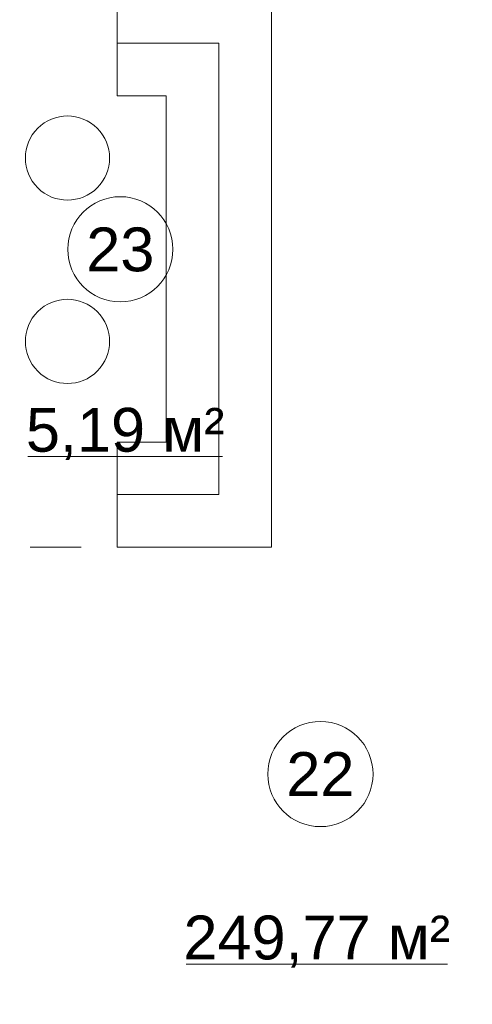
# Model space of a CAD drawing. Header units: millimetres. Extents: x 0 to 1184, y 0 to 836.
# Tile 168 of 241: x 950 to 976, y 459 to 515. Entities that reach past the tile are written whole.
import ezdxf
from ezdxf.xclip import XClip

# ---------------------------------------------------------------- set-up
doc = ezdxf.new("R2010")
doc.units = ezdxf.units.MM
doc.header["$MEASUREMENT"] = 0
doc.header["$XCLIPFRAME"] = 0
doc.linetypes.add('Штриховая', pattern=[5.644444, 2.822222, -2.822222])
for name, color, linetype in [('Интерьер - конструкции мебели', 7, 'Continuous'), ('Интерьер - Мебель', 7, 'Continuous'), ('Элемент Модели - Зона', 7, 'Continuous')]:
    doc.layers.add(name, color=color, linetype=linetype)
doc.styles.add('СГЕНЕРИР_СТИЛЬ_3', font='txt')

# ---------------------------------------------------------------- blocks, each defined once
blk = doc.blocks.new('Чертеж_4_4', base_point=(-278.479, 89.564))
at = {"layer": 'Интерьер - конструкции мебели', "color": 7, "linetype": 'Continuous', "lineweight": 15, "flags": 128}
for points in [[(956.057, 485.345), (964.846, 485.345), (964.846, 517.087), (956.059, 517.087), (956.059, 514.089), (961.848, 514.089), (961.848, 488.344), (956.057, 488.344)], [(956.057, 488.344), (961.848, 488.344), (961.848, 514.089), (956.059, 514.089), (956.059, 511.09), (958.849, 511.09), (958.849, 491.342), (956.057, 491.342)]]:
    blk.add_lwpolyline(points, close=True, dxfattribs=at)
at = {"layer": 'Интерьер - Мебель', "color": 7, "linetype": 'Continuous', "lineweight": 15, "flags": 128}
for points in [[(954.912, 505.843, -1), (951.518, 509.237, -1)], [(954.912, 495.383, -1), (951.518, 498.778, -1)]]:
    blk.add_lwpolyline(points, format="xyb", close=True, dxfattribs=at)
at = {"layer": 'Элемент Модели - Зона', "color": 7, "linetype": 'Continuous', "lineweight": 15}
for p, q in [((950.957, 490.516), (962.066, 490.516)), ((959.985, 461.56), (974.888, 461.56))]:
    blk.add_line(p, q, dxfattribs=at)
at = {"layer": 'Элемент Модели - Зона', "color": 7, "linetype": 'Штриховая', "lineweight": 15, "flags": 128}
for points in [[(930.021, 272.656), (930.021, 272.565), (945.621, 272.565), (945.621, 272.765), (978.771, 272.765), (978.771, 330.564), (978.521, 330.564), (978.521, 345.564), (978.771, 345.564), (978.771, 352.064), (978.021, 352.064), (978.021, 367.064), (978.771, 367.064), (978.771, 373.564), (978.521, 373.564), (978.521, 388.564), (978.771, 388.564), (978.771, 446.564), (978.521, 446.564), (978.521, 452.564), (984.521, 452.564), (984.521, 447.814), (1068.521, 447.814), (1068.521, 452.564), (1074.521, 452.564), (1074.521, 447.814), (1131.771, 447.814), (1131.771, 539.564), (1105.328, 539.564), (1074.521, 539.564), (1074.521, 536.564), (1068.521, 536.564), (1068.521, 539.564), (984.521, 539.564), (984.521, 536.564), (978.521, 536.564), (978.521, 539.564), (948.485, 539.564), (948.485, 517.087), (964.846, 517.087), (964.846, 485.345), (948.485, 485.345), (948.485, 461.615), (930.021, 461.615)], [(964.846, 517.087), (948.485, 517.087), (948.485, 485.345), (964.846, 485.345)]]:
    blk.add_lwpolyline(points, close=True, dxfattribs=at)
at = {"layer": 'Элемент Модели - Зона', "color": 7, "linetype": 'Continuous', "lineweight": 15, "flags": 128}
for points in [[(959.231, 502.333, 1), (953.231, 502.333, 1)], [(970.641, 472.406, 1), (964.641, 472.406, 1)]]:
    blk.add_lwpolyline(points, format="xyb", close=True, dxfattribs=at)
at = {"layer": 'Элемент Модели - Зона', "color": 7, "linetype": 'Continuous', "lineweight": 15, "char_height": 2.5, "attachment_point": 5, "style": 'СГЕНЕРИР_СТИЛЬ_3'}
for s, insert in [('\\A1;{\\pqc;\\fArial|b0|i0|c204|p38;23}', (956.231, 502.311)), ('\\A1;{\\pqc;\\fArial|b0|i0|c204|p38;5,19 м²}', (956.511, 491.809)), ('\\A1;{\\pqc;\\fArial|b0|i0|c204|p38;22}', (967.641, 472.406)), ('\\A1;{\\pqc;\\fArial|b0|i0|c204|p38;249,77 м²}', (967.436, 462.853))]:
    blk.add_mtext(s, dxfattribs=dict(at, insert=insert))

msp = doc.modelspace()

# ---------------------------------------------------------------- block references
at = {"color": 161, "linetype": 'Continuous', "lineweight": 40, "true_color": 0x83aefe}
ref = msp.add_blockref('Чертеж_4_4', (-278.479, 89.564), dxfattribs=at)
XClip(ref).set_block_clipping_path([(57.3201676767, 151.7660533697), (1181.0522393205, 828.727105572)])

doc.saveas('drawing.dxf')
